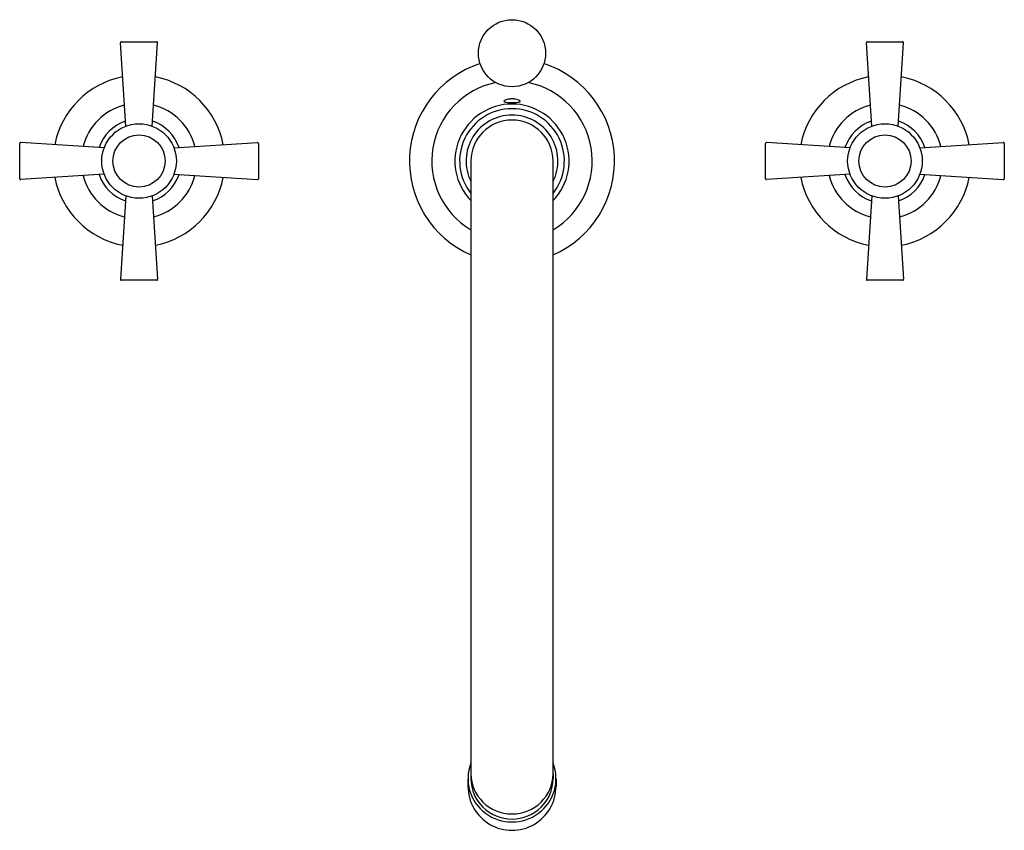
# Model space of a CAD drawing. Header units: millimetres. Extents: x -0.132 to 0.132, y -0.18 to 0.038.
import ezdxf

# ---------------------------------------------------------------- set-up
doc = ezdxf.new("R2010")
doc.units = ezdxf.units.MM
doc.layers.add('BLOCKS', color=3, linetype='Continuous')

msp = doc.modelspace()

# ---------------------------------------------------------------- linework, layer by layer
at = {"layer": 'BLOCKS'}
for p, q in [((-0.1035235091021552, 0.00935867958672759), (-0.1049900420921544, 0.03173364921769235)), ((-0.1047405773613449, 0.03199999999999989), (-0.0952594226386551, 0.03199999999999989)), ((-0.0964764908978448, 0.00935867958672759), (-0.09500995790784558, 0.03173364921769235)), ((0.0964764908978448, 0.00935867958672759), (0.09500995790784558, 0.03173364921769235)), ((0.09525942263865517, 0.03199999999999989), (0.1047405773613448, 0.03199999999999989)), ((0.1035235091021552, 0.00935867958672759), (0.1049900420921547, 0.03173364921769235)), ((-0.132, -0.004740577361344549), (-0.132, 0.004740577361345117)), ((-0.1093586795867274, 0.003523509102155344), (-0.1317336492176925, 0.004990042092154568)), ((-0.09064132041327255, 0.003523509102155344), (-0.06826635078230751, 0.004990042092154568)), ((-0.06799999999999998, 0.004740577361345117), (-0.06799999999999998, -0.004740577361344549)), ((0.06799999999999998, -0.004740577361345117), (0.06799999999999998, 0.004740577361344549)), ((0.09064132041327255, 0.003523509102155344), (0.06826635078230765, 0.004990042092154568)), ((0.1093586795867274, 0.003523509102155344), (0.1317336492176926, 0.004990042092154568)), ((0.132, 0.004740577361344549), (0.132, -0.004740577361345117)), ((-0.01099999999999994, 0), (-0.01099999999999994, -0.1643922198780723)), ((0.01099999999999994, -0.1643922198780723), (0.01099999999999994, 0)), ((-0.1093586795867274, -0.003523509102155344), (-0.1317336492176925, -0.004990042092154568)), ((-0.09064132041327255, -0.003523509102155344), (-0.06826635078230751, -0.004990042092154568)), ((0.09064132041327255, -0.003523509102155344), (0.06826635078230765, -0.004990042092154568)), ((0.1093586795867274, -0.003523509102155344), (0.1317336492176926, -0.004990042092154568)), ((-0.1035235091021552, -0.00935867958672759), (-0.1049900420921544, -0.03173364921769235)), ((-0.0964764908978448, -0.00935867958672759), (-0.09500995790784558, -0.03173364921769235)), ((0.0964764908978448, -0.00935867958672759), (0.09500995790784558, -0.03173364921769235)), ((0.1035235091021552, -0.00935867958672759), (0.1049900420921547, -0.03173364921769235)), ((-0.0952594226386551, -0.03199999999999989), (-0.1047405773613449, -0.03199999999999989)), ((0.1047405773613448, -0.03199999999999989), (0.09525942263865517, -0.03199999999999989)), ((-0.01179999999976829, -0.1657633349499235), (-0.01179999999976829, -0.1677220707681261)), ((-0.01099999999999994, -0.1643922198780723), (-0.01099999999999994, -0.1657633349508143)), ((0.01099999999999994, -0.1643922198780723), (0.01099999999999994, -0.1657633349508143)), ((0.01180000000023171, -0.165763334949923), (0.01180000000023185, -0.1677220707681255))]:
    msp.add_line(p, q, dxfattribs=at)
for centre, radius in [((0, 0.02892476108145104), 0.009000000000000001), ((-0.1, 0), 0.01), ((0.1, 0), 0.01), ((-0.1, 0), 0.007000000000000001), ((0.1, 0), 0.007000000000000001)]:
    msp.add_circle(centre, radius, dxfattribs=at)
for centre, radius, start, end in [((-0.1047405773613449, 0.03175000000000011), 0.00025, 90, 183.7500000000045), ((-0.0952594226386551, 0.03175000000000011), 0.00025, 356.2499999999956, 90), ((0.09525942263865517, 0.03175000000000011), 0.00025, 90, 183.7500000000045), ((0.1047405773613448, 0.03175000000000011), 0.00025, 356.2499999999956, 90), ((0, 0), 0.0275, 108.1286606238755, 246.4218215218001), ((0, 0), 0.0275, 293.5781784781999, 71.87133937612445), ((-0.1, 0), 0.023, 101.0032690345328, 168.996730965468), ((-0.1, 0), 0.023, 11.00326903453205, 78.99673096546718), ((0.1, 0), 0.023, 101.0032690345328, 168.996730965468), ((0.1, 0), 0.023, 11.00326903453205, 78.99673096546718), ((0, 0), 0.02150000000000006, 101.7070372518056, 239.2276752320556), ((0, 0), 0.02150000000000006, 300.7723247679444, 78.29296274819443), ((-0.1, 0), 0.01549999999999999, 104.5479968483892, 165.4520031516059), ((-0.1, 0), 0.01549999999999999, 14.54799684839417, 75.4520031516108), ((-1.4210854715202e-16, 0), 0.01529651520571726, 90, 224.0182880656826), ((-1.4210854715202e-16, 0), 0.01404327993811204, 90, 218.4369427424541), ((-1.4210854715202e-16, 0), 0.01529651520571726, 315.9817119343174, 90), ((-1.4210854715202e-16, 0), 0.01404327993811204, 321.5630572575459, 90), ((0.1, 0), 0.01549999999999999, 104.5479968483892, 165.4520031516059), ((0.1, 0), 0.01549999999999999, 14.54799684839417, 75.45200315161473), ((-0.1, 0), 0.01131562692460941, 108.6199232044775, 161.3800767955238), ((-0.1, 0), 0.01131562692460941, 18.61992320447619, 71.3800767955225), ((-1.4210854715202e-16, 0), 0.01231333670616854, 90, 206.7039630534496), ((0, 0), 0.011, 0, 180), ((-1.4210854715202e-16, 0), 0.01231333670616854, 333.2960369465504, 90), ((0.1, 0), 0.01131562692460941, 108.6199232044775, 161.3800767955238), ((0.1, 0), 0.01131562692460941, 18.61992320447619, 71.3800767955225), ((-0.13175, 0.004740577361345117), 0.00025, 86.2499999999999, 180), ((-0.06825000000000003, 0.004740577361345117), 0.00025, 0, 93.75000000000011), ((0.06825000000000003, 0.004740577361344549), 0.00025, 86.2499999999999, 180), ((0.13175, 0.004740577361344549), 0.00025, 0, 93.75000000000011), ((-0.13175, -0.004740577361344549), 0.00025, 180, 273.7500000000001), ((-0.1, 0), 0.023, 191.003269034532, 258.9967309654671), ((-0.1, 0), 0.01549999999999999, 194.5479968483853, 255.4520031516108), ((-0.1, 0), 0.01131562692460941, 198.6199232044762, 251.3800767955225), ((-0.1, 0), 0.01131562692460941, 288.6199232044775, 341.3800767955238), ((-0.1, 0), 0.01549999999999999, 284.5479968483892, 345.4520031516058), ((-0.1, 0), 0.023, 281.0032690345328, 348.9967309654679), ((-0.06825000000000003, -0.004740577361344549), 0.00025, 266.2499999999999, 0), ((0.06825000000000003, -0.004740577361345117), 0.00025, 180, 273.7500000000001), ((0.1, 0), 0.023, 191.003269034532, 258.9967309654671), ((0.1, 0), 0.01549999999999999, 194.5479968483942, 255.4520031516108), ((0.1, 0), 0.01131562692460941, 198.6199232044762, 251.3800767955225), ((0.1, 0), 0.01131562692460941, 288.6199232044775, 341.3800767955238), ((0.1, 0), 0.01549999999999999, 284.5479968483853, 345.4520031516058), ((0.1, 0), 0.023, 281.0032690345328, 348.9967309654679), ((0.13175, -0.004740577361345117), 0.00025, 266.2499999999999, 0), ((-0.1047405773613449, -0.03175000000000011), 0.00025, 176.2499999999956, 270), ((-0.0952594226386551, -0.03175000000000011), 0.00025, 270, 3.75000000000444), ((0.09525942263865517, -0.03175000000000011), 0.00025, 176.2499999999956, 270), ((0.1047405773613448, -0.03175000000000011), 0.00025, 270, 3.75000000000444), ((2.316369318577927e-13, -0.1677738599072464), 0.01180011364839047, 179.7485355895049, 0.2514644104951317)]:
    msp.add_arc(centre, radius, start, end, dxfattribs=at)
for centre, major_axis, ratio, start_param, end_param in [((2.316369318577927e-13, -0.1657633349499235), (0.01180000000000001, 2.457953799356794e-16), 0.9806291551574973, 2.771250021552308, 6.653527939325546), ((-1.4210854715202e-16, -0.1643922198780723), (-0.01100000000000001, 5.245954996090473e-17), 0.9806291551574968, 4.676669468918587e-15, 3.141592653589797), ((0, -0.1657633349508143), (-0.01100000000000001, 0), 0.9806291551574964, 4.522790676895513e-17, 3.141592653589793)]:
    msp.add_ellipse(centre, major_axis=major_axis, ratio=ratio, start_param=start_param, end_param=end_param, dxfattribs=at)
msp.add_open_spline([(0, 0.01666131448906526), (4.57241070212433e-05, 0.01666131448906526), (9.143020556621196e-05, 0.01666081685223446), (0.0002455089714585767, 0.01665746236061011), (0.0003531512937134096, 0.01665230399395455), (0.0006352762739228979, 0.01663143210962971), (0.0008052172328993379, 0.01661109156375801), (0.00121491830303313, 0.01654338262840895), (0.0014363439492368, 0.01648797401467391), (0.001813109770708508, 0.01635837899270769), (0.001960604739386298, 0.01628439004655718), (0.002145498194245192, 0.0161388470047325), (0.002182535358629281, 0.01606839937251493), (0.002141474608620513, 0.01594807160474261), (0.002073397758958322, 0.01589787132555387), (0.001852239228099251, 0.01581742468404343), (0.001707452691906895, 0.01578661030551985), (0.001326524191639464, 0.01573511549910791), (0.001084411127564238, 0.01571698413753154), (0.0006753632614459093, 0.01569919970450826), (0.0005274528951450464, 0.01569493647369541), (0.000271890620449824, 0.01569048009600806), (0.0001663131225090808, 0.01568944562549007), (-3.936974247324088e-05, 0.01568888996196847), (-0.0001391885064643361, 0.01568928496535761), (-0.0003640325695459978, 0.01569171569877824), (-0.0004882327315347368, 0.01569415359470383), (-0.0008163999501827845, 0.01570399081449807), (-0.001012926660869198, 0.01571359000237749), (-0.001423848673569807, 0.01574578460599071), (-0.001623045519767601, 0.01577108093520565), (-0.001943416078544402, 0.01584199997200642), (-0.00205754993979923, 0.01588774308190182), (-0.002178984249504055, 0.01599946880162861), (-0.002182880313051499, 0.01606470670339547), (-0.002081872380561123, 0.0162005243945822), (-0.001983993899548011, 0.01626957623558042), (-0.001713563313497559, 0.01639619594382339), (-0.001549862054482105, 0.01645356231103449), (-0.001156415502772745, 0.01655445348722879), (-0.0009269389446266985, 0.01659644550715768), (-0.0005523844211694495, 0.01663822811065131), (-0.0004221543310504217, 0.01664851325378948), (-0.0001936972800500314, 0.01665907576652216), (-9.693387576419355e-05, 0.01666131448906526), (0, 0.01666131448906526)], degree=3, knots=[-13.82454105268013, -13.82454105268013, -13.82454105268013, -13.82454105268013, -13.68736873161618, -13.68736873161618, -13.36126826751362, -13.36126826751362, -12.81907165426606, -12.81907165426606, -11.97358939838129, -11.97358939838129, -11.07554402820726, -11.07554402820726, -10.18499112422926, -10.18499112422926, -9.371579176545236, -9.371579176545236, -8.616399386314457, -8.616399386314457, -7.751128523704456, -7.751128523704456, -7.29052500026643, -7.29052500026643, -6.972636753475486, -6.972636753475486, -6.673334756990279, -6.673334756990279, -6.294050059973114, -6.294050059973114, -5.647131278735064, -5.647131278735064, -4.814627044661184, -4.814627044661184, -3.94909137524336, -3.94909137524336, -3.066511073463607, -3.066511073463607, -2.235831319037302, -2.235831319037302, -1.480571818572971, -1.480571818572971, -0.6922934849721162, -0.6922934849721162, -0.2908016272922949, -0.2908016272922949, 0, 0, 0, 0], dxfattribs=at)

doc.saveas('drawing.dxf')
